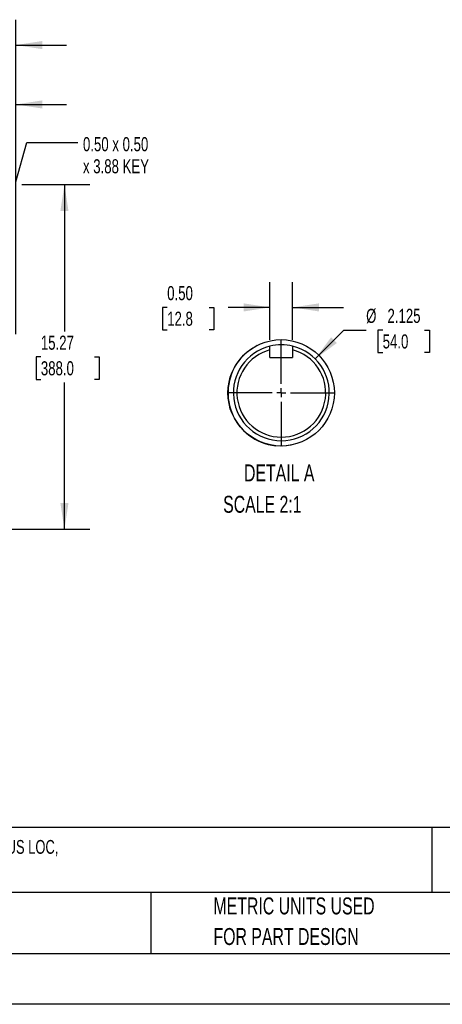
# Model space of a CAD drawing. Header units: inches. Extents: x 0 to 99, y 0 to 76.5.
# Tile 5 of 16: x 36.9 to 55.7, y 0 to 43.6. Entities that reach past the tile are written whole.
import ezdxf

# ---------------------------------------------------------------- set-up
doc = ezdxf.new("R2010")
doc.units = ezdxf.units.IN
doc.header["$LTSCALE"] = 9
doc.header["$MEASUREMENT"] = 0
doc.linetypes.add('CENTERX2', pattern=[0.8, 0.5, -0.1, 0.1, -0.1])
doc.layers.add('CENTER', color=40, linetype='CENTERX2')
doc.layers.add('SLD-DEFPOINTS', color=7, linetype='Continuous')
doc.layers.add('DIMENSIONS', color=140, linetype='Continuous', lineweight=25)
doc.layers.add('TEXT', color=140, linetype='Continuous', lineweight=25)
doc.styles.add('SLDTEXTSTYLE0', font='TXT', dxfattribs={"width": 0.7})
doc.dimstyles.new('SLDDIMSTYLE2', dxfattribs={"dimtxt": 0.625, "dimasz": 1.17, "dimexe": 0, "dimexo": 0.0625, "dimgap": 0.15625, "dimtad": 0, "dimtih": 1, "dimtoh": 1, "dimrnd": 1e-09, "dimzin": 12, "dimdsep": 46, "dimtxsty": 'SLDTEXTSTYLE0', "dimsah": 1, "dimcen": 0.09, "dimadec": 0, "dimazin": 3, "dimtfac": 1, "dimtofl": 0, "dimtmove": 0, "dimatfit": 3, "dimfxl": 0, "dimfrac": 2, "dimtolj": 1, "dimtzin": 12, "dimarcsym": 0})
doc.dimstyles.new('SLDDIMSTYLE3', dxfattribs={"dimtxt": 0.625, "dimasz": 1.17, "dimexe": 0, "dimexo": 0.0625, "dimgap": 0.15625, "dimtad": 0, "dimtih": 1, "dimtoh": 1, "dimrnd": 1e-09, "dimzin": 12, "dimdsep": 46, "dimtxsty": 'SLDTEXTSTYLE0', "dimsah": 1, "dimcen": 0.09, "dimadec": 0, "dimazin": 3, "dimtfac": 1, "dimtmove": 0, "dimatfit": 0, "dimfxl": 0, "dimfrac": 2, "dimtolj": 1, "dimtzin": 12, "dimarcsym": 0})
doc.dimstyles.new('SLDDIMSTYLE4', dxfattribs={"dimtxt": 0.18, "dimasz": 1.17, "dimexe": 0, "dimexo": 0.0625, "dimgap": 0, "dimtad": 0, "dimtih": 1, "dimtoh": 1, "dimdec": 0, "dimrnd": 1e-09, "dimzin": 0, "dimdsep": 46, "dimtxsty": 'Standard', "dimsah": 1, "dimcen": 0.09, "dimadec": 0, "dimazin": 0, "dimtfac": 1.17, "dimtdec": 0, "dimtofl": 0, "dimtmove": 0, "dimatfit": 3, "dimfxl": 0, "dimfrac": 2, "dimtolj": 1, "dimtzin": 0, "dimarcsym": 0})
doc.dimstyles.new('SLDDIMSTYLE6', dxfattribs={"dimtxt": 0.625, "dimasz": 1.17, "dimexe": 0, "dimexo": 0.0625, "dimgap": 0.15625, "dimtad": 0, "dimtih": 1, "dimtoh": 1, "dimdec": 3, "dimlfac": 0.5, "dimrnd": 1e-09, "dimzin": 12, "dimdsep": 46, "dimtxsty": 'SLDTEXTSTYLE0', "dimsah": 1, "dimcen": 0, "dimadec": 0, "dimazin": 3, "dimtfac": 1, "dimtdec": 3, "dimtofl": 0, "dimtmove": 0, "dimatfit": 3, "dimfxl": 0, "dimfrac": 2, "dimtolj": 1, "dimtzin": 12, "dimarcsym": 0})
doc.dimstyles.new('SLDDIMSTYLE7', dxfattribs={"dimtxt": 0.625, "dimasz": 1.17, "dimexe": 0, "dimexo": 0.0625, "dimgap": 0.15625, "dimtad": 0, "dimtih": 1, "dimtoh": 1, "dimlfac": 0.5, "dimrnd": 1e-09, "dimzin": 0, "dimdsep": 46, "dimtxsty": 'SLDTEXTSTYLE0', "dimsah": 1, "dimcen": 0.09, "dimadec": 0, "dimazin": 0, "dimtfac": 1, "dimtmove": 0, "dimatfit": 0, "dimfxl": 0, "dimfrac": 2, "dimtolj": 1, "dimtzin": 12, "dimarcsym": 0})

# ---------------------------------------------------------------- blocks, each defined once
blk = doc.blocks.new('SW_NOTE_0')
at = {"layer": 'TEXT', "color": 0, "linetype": 'CENTERX2', "lineweight": 18, "char_height": 0.612, "attachment_point": 1, "style": 'SLDTEXTSTYLE0'}
for s, insert in [('TOSHIBA SD SERIES PREMIUM EFFICIENCY AC INDUCTION MOTOR, GENERAL PURPOSE, INVERTER RATED & HAZARDOUS LOC,', (0, 0.789)), ('30HP, 3-PH, 230/460 VAC, 1200RPM, TEFC, 326T FRAME, CAST IRON, RIGID BASE ONLY MOUNT', (0, -0.177))]:
    blk.add_mtext(s, dxfattribs=dict(at, insert=insert))
blk = doc.blocks.new('SW_NOTE_0_3')
at = {"layer": 'TEXT', "color": 0, "linetype": 'CENTERX2', "lineweight": 18, "char_height": 0.75, "attachment_point": 1, "style": 'SLDTEXTSTYLE0'}
for s, insert in [('PART DIMENSIONS MAY DIFFER SLIGHTLY', (0, 0.967)), ("DUE TO MANUFACTURER'S VARIANCES", (0, -0.388))]:
    blk.add_mtext(s, dxfattribs=dict(at, insert=insert))
blk = doc.blocks.new('SW_NOTE_0_6')
at = {"layer": 'TEXT', "color": 0, "linetype": 'CENTERX2', "lineweight": 18, "char_height": 0.75, "attachment_point": 1, "style": 'SLDTEXTSTYLE0'}
for s, insert in [('METRIC UNITS USED', (0, 0.967)), ('FOR PART DESIGN', (0, -0.388))]:
    blk.add_mtext(s, dxfattribs=dict(at, insert=insert))
blk = doc.blocks.new('_D_5')
at = {"layer": 'DIMENSIONS'}
for p, q in [((28.356, 36.328), (31.248, 36.328)), ((31.788, 36.328), (36.498, 36.328)), ((37.038, 36.328), (40.045, 36.328)), ((38.92, 36.328), (38.92, 29.826)), ((37.875, 28.689), (37.665, 28.689)), ((37.665, 28.689), (37.665, 27.695)), ((40.252, 28.689), (40.462, 28.689)), ((40.462, 28.689), (40.462, 27.695)), ((37.665, 27.695), (37.875, 27.695)), ((38.92, 21.053), (38.92, 27.555)), ((40.462, 27.695), (40.252, 27.695)), ((28.356, 21.053), (31.248, 21.053)), ((31.788, 21.053), (40.045, 21.053))]:
    blk.add_line(p, q, dxfattribs=at)
for points in [[(38.92, 36.328), (38.74, 35.158), (39.1, 35.158)], [(38.92, 21.053), (39.1, 22.223), (38.74, 22.223)]]:
    blk.add_solid(points, dxfattribs=at)
at = {"layer": 'DIMENSIONS', "char_height": 0.625, "attachment_point": 1, "style": 'SLDTEXTSTYLE0'}
for s, insert in [('15.27', (37.875, 29.635)), ('388.0', (37.875, 28.501))]:
    blk.add_mtext(s, dxfattribs=dict(at, insert=insert))
blk = doc.blocks.new('_D_6')
at = {"layer": 'DIMENSIONS'}
for p, q in [((31.518, 29.928), (31.518, 41.006)), ((36.768, 29.699), (36.768, 41.006)), ((31.518, 39.881), (29.268, 39.881)), ((32.955, 39.879), (32.745, 39.879)), ((32.745, 39.879), (32.745, 38.885)), ((35.332, 39.879), (35.542, 39.879)), ((35.542, 39.879), (35.542, 38.885)), ((36.768, 39.881), (39.018, 39.881)), ((32.745, 38.885), (32.955, 38.885)), ((35.542, 38.885), (35.332, 38.885))]:
    blk.add_line(p, q, dxfattribs=at)
for points in [[(31.518, 39.881), (30.348, 40.061), (30.348, 39.701)], [(36.768, 39.881), (37.938, 39.701), (37.938, 40.061)]]:
    blk.add_solid(points, dxfattribs=at)
at = {"layer": 'DIMENSIONS', "char_height": 0.625, "attachment_point": 1, "style": 'SLDTEXTSTYLE0'}
for s, insert in [('5.25', (33.215, 40.825)), ('133.4', (32.955, 39.691))]:
    blk.add_mtext(s, dxfattribs=dict(at, insert=insert))
blk = doc.blocks.new('_D_7')
at = {"layer": 'DIMENSIONS'}
for p, q in [((30.898, 40.151), (30.898, 43.638)), ((36.768, 36.598), (36.768, 43.638)), ((30.898, 42.513), (28.648, 42.513)), ((32.645, 42.512), (32.435, 42.512)), ((32.435, 42.512), (32.435, 41.518)), ((35.022, 42.512), (35.232, 42.512)), ((35.232, 42.512), (35.232, 41.518)), ((36.768, 42.513), (39.018, 42.513)), ((32.435, 41.518), (32.645, 41.518)), ((35.232, 41.518), (35.022, 41.518)), ((30.898, 36.598), (30.898, 39.611)), ((30.898, 31.779), (30.898, 36.058)), ((36.768, 29.699), (36.768, 36.058))]:
    blk.add_line(p, q, dxfattribs=at)
for points in [[(30.898, 42.513), (29.728, 42.693), (29.728, 42.333)], [(36.768, 42.513), (37.938, 42.333), (37.938, 42.693)]]:
    blk.add_solid(points, dxfattribs=at)
at = {"layer": 'DIMENSIONS', "char_height": 0.625, "attachment_point": 1, "style": 'SLDTEXTSTYLE0'}
for s, insert in [('5.87', (32.905, 43.457)), ('149.1', (32.645, 42.323))]:
    blk.add_mtext(s, dxfattribs=dict(at, insert=insert))
blk = doc.blocks.new('SW_NOTE_0_7')
at = {"layer": 'TEXT', "color": 0, "linetype": 'CENTERX2', "lineweight": 18, "char_height": 0.625, "attachment_point": 1, "style": 'SLDTEXTSTYLE0'}
for s, insert in [('0.50 x 0.50', (0.233, 0.235)), ('x 3.88 KEY', (0.233, -0.744))]:
    blk.add_mtext(s, dxfattribs=dict(at, insert=insert))
blk = doc.blocks.new('_D_25')
at = {"layer": 'DIMENSIONS'}
for p, q in [((50.031, 28.606), (51.305, 29.88)), ((51.305, 29.88), (52.287, 29.88)), ((53.019, 29.88), (52.81, 29.88)), ((52.81, 29.88), (52.81, 28.886)), ((54.877, 29.88), (55.087, 29.88)), ((55.087, 29.88), (55.087, 28.886)), ((52.81, 28.886), (53.019, 28.886)), ((55.087, 28.886), (54.877, 28.886))]:
    blk.add_line(p, q, dxfattribs=at)
blk.add_solid([(50.031, 28.606), (50.986, 29.306), (50.731, 29.56)], dxfattribs=at)
at = {"layer": 'DIMENSIONS', "char_height": 0.625, "attachment_point": 1, "style": 'SLDTEXTSTYLE0'}
for s, insert in [('%%c', (52.287, 30.825)), ('2.125', (53.232, 30.825)), ('54.0', (53.019, 29.691))]:
    blk.add_mtext(s, dxfattribs=dict(at, insert=insert))
blk = doc.blocks.new('_D_26')
at = {"layer": 'DIMENSIONS'}
for p, q in [((48.027, 29.455), (48.027, 32.012)), ((49.031, 29.455), (49.031, 32.012)), ((43.472, 30.885), (43.262, 30.885)), ((43.262, 30.885), (43.262, 29.891)), ((45.33, 30.885), (45.54, 30.885)), ((45.54, 30.885), (45.54, 29.891)), ((48.027, 30.887), (46.177, 30.887)), ((49.031, 30.887), (51.281, 30.887)), ((43.262, 29.891), (43.472, 29.891)), ((45.54, 29.891), (45.33, 29.891))]:
    blk.add_line(p, q, dxfattribs=at)
for points in [[(48.027, 30.887), (46.857, 31.067), (46.857, 30.707)], [(49.031, 30.887), (50.201, 30.707), (50.201, 31.067)]]:
    blk.add_solid(points, dxfattribs=at)
at = {"layer": 'DIMENSIONS', "char_height": 0.625, "attachment_point": 1, "style": 'SLDTEXTSTYLE0'}
for s, insert in [('0.50', (43.472, 31.831)), ('12.8', (43.472, 30.697))]:
    blk.add_mtext(s, dxfattribs=dict(at, insert=insert))
blk = doc.blocks.new('SW_CENTERMARKSYMBOL_2')
at = {"layer": 'CENTER', "color": 0}
for p, q in [((0, 0.4), (0, 2.325)), ((-0.4, 0), (-2.325, 0)), ((0, 0), (-0.2, 0)), ((0, 0), (0, 0.2)), ((0, 0), (0, -0.2)), ((0, 0), (0.2, 0)), ((0.4, 0), (2.325, 0)), ((0, -0.4), (0, -2.325))]:
    blk.add_line(p, q, dxfattribs=at)

msp = doc.modelspace()

# ---------------------------------------------------------------- linework, layer by layer
for p, q in [((46.729, 28.6329), (46.8936, 28.8066)), ((46.9177, 28.8294), (47.0741, 28.9622)), ((47.1314, 29.0054), (47.2655, 29.0963)), ((47.3726, 29.1597), (47.4609, 29.2066)), ((48.0267, 29.0054), (48.0267, 29.1678)), ((48.0267, 28.6677), (48.0267, 29.0054)), ((49.0307, 29.1678), (49.0307, 29.0054)), ((49.0307, 29.0054), (49.0307, 28.6677)), ((48.0267, 28.6677), (49.0307, 28.6677)), ((48.5026, 24.7422), (48.2844, 24.754)), ((48.7381, 24.7521), (48.5591, 24.7424)), ((48.9648, 24.7842), (48.84, 24.7637))]:
    msp.add_line(p, q)
at = {"color": 7, "linetype": 'Continuous'}
msp.add_line((99.0009, 0.0009), (0.0009, 0.0009), dxfattribs=at)
for centre, radius, start, end in [((48.5287, 27.1029), 2.125, 103.66358, 76.33642), ((48.5287, 27.1029), 1.9675, 104.78114, 75.21886), ((48.5287, 27.1029), 2.125, 76.33647, 103.66353), ((48.5281, 27.103), 2.3617, 139.66823, 263.56901)]:
    msp.add_arc(centre, radius, start, end)
at = {"layer": 'SLD-DEFPOINTS'}
msp.add_circle((48.521, 27.1002), 2.3581, dxfattribs=at)
at = {"layer": 'TEXT'}
for p, q in [((96.75, 7.84), (2.25, 7.84)), ((55.1902, 7.84), (55.1902, 4.95)), ((96.75, 4.95), (2.25, 4.95)), ((42.7488, 4.95), (42.7488, 2.25)), ((2.25, 2.25), (96.75, 2.25))]:
    msp.add_line(p, q, dxfattribs=at)

# ---------------------------------------------------------------- block references
at = {"layer": 'CENTER'}
msp.add_blockref('SW_CENTERMARKSYMBOL_2', (48.5287, 27.1029), dxfattribs=at)
at = {"layer": 'TEXT', "linetype": 'CENTERX2', "lineweight": 18}
for name, p in [('SW_NOTE_0_7', (39.5079, 38.1975)), ('SW_NOTE_0', (2.779, 6.4938)), ('SW_NOTE_0_3', (19.5305, 3.7685)), ('SW_NOTE_0_6', (45.5238, 3.7685))]:
    msp.add_blockref(name, p, dxfattribs=at)

# ---------------------------------------------------------------- texts
at = {"layer": 'TEXT', "linetype": 'CENTERX2', "lineweight": 18, "char_height": 0.75, "style": 'SLDTEXTSTYLE0'}
for s, insert, attachment_point in [('DETAIL A', (48.4362, 23.9278), 2), ('SCALE 2:1', (45.951, 22.535), 1)]:
    msp.add_mtext(s, dxfattribs=dict(at, insert=insert, attachment_point=attachment_point))

# ---------------------------------------------------------------- dimensions: what is measured, and where the dimension line sits
at = {"layer": 'DIMENSIONS'}
for base, p1, p2, dimstyle, picture, middle in [((36.7684, 42.5131), (30.8983, 31.3288), (36.7684, 29.2485), 'SLDDIMSTYLE3', '_D_7', (33.8333, 42.5131)), ((31.5184, 39.8806), (36.7684, 29.2485), (31.5184, 29.4784), 'SLDDIMSTYLE3', '_D_6', (34.1434, 39.8806)), ((48.0267, 30.8866), (49.0307, 29.0054), (48.0267, 29.0054), 'SLDDIMSTYLE7', '_D_26', (44.4012, 30.8866))]:
    dim = msp.add_linear_dim(base=base, p1=p1, p2=p2, dimstyle=dimstyle, dxfattribs=at)
    dim.commit()
    dim.dimension.update_dxf_attribs({"geometry": picture, "text_midpoint": middle, "dimtype": 160})
dim = msp.add_linear_dim(base=(38.92, 36.3281), p1=(27.9062, 21.0532), p2=(27.9062, 36.3281), angle=90, text=' <>', dimstyle='SLDDIMSTYLE2', dxfattribs=at)
dim.commit()
dim.dimension.update_dxf_attribs({"geometry": '_D_5', "text_midpoint": (38.92, 28.6907), "dimtype": 160})
dim = msp.add_diameter_dim_2p(p1=(47.0261, 25.6003), p2=(50.0313, 28.6055), dimstyle='SLDDIMSTYLE6', dxfattribs=at)
dim.commit()
dim.dimension.update_dxf_attribs({"geometry": '_D_25', "text_midpoint": (53.9483, 29.8796), "dimtype": 163})

# ---------------------------------------------------------------- leaders
at = {"layer": 'TEXT', "linetype": 'CENTERX2', "lineweight": 18}
msp.add_leader([(34.8212, 29.5266), (37.2579, 38.1975), (39.5079, 38.1975)], dimstyle='SLDDIMSTYLE4', dxfattribs=at)

doc.saveas('drawing.dxf')
